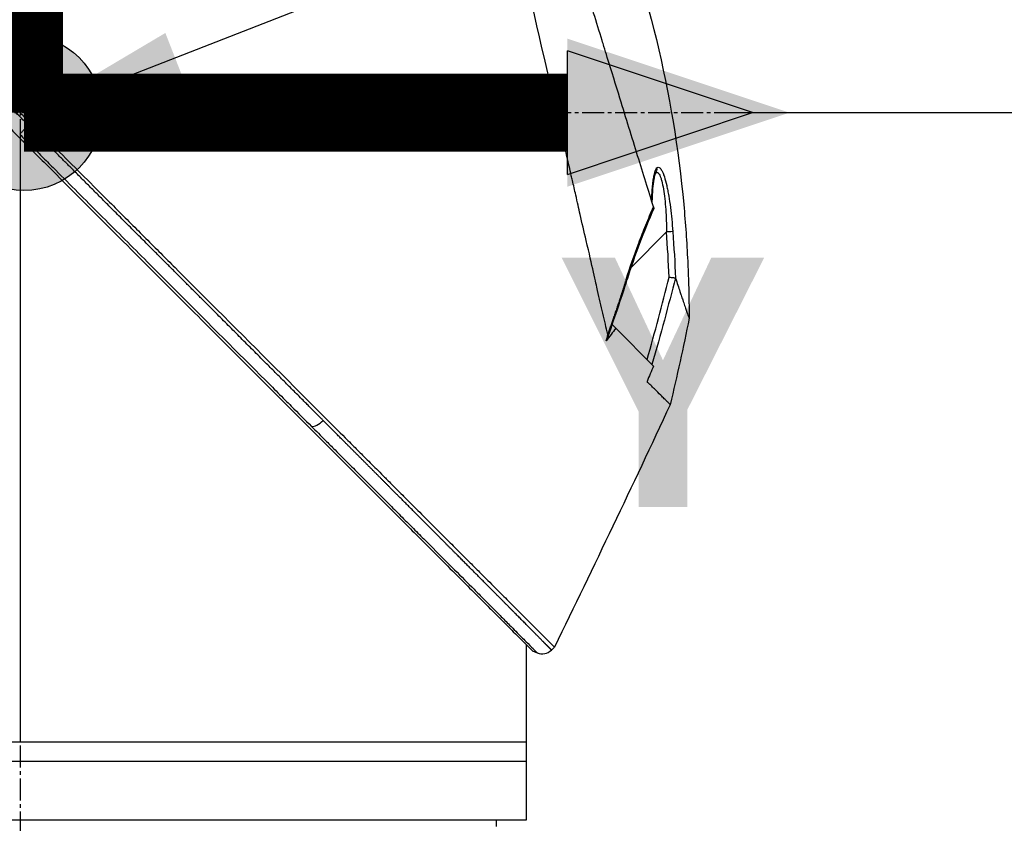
# Model space of a CAD drawing. Header units: millimetres. Extents: x 0 to 4378, y 0 to 2376.
# Tile 229 of 256: x 1645 to 1721, y 1534 to 1596. Entities that reach past the tile are written whole.
import ezdxf

# ---------------------------------------------------------------- set-up
doc = ezdxf.new("R2010")
doc.units = ezdxf.units.MM
doc.header["$LTSCALE"] = 0.2
doc.linetypes.add('CENTER2', pattern=[1.125, 0.75, -0.125, 0.125, -0.125])
for name, color, linetype in [('02_Center Line', 1, 'CENTER2'), ('07_Special Line2', 76, 'Continuous'), ('12_Before Rev.Num.', 5, 'Continuous')]:
    doc.layers.add(name, color=color, linetype=linetype)
doc.layers.add('14_Mark', color=7, linetype='Continuous', true_color=0xe03c31)
doc.styles.add('Rainbow-5.0 Style', font='malgunsl.ttf')
doc.dimstyles.new('Rainbow-5.0 Style', dxfattribs={"dimtxt": 4, "dimasz": 2.5, "dimexe": 1, "dimexo": 1, "dimgap": 1, "dimtad": 1, "dimdsep": 46, "dimtxsty": 'Rainbow-5.0 Style', "dimcen": 0, "dimclrd": 251, "dimclre": 251, "dimclrt": 7, "dimazin": 3, "dimtp": 0.1, "dimtm": 0.1, "dimtfac": 0.61, "dimtmove": 0, "dimatfit": 3, "dimfxl": 1, "dimlwd": -1, "dimlwe": -1, "dimarcsym": 1})

# ---------------------------------------------------------------- blocks, each defined once
blk = doc.blocks.new('A$C20a5dee6')
for p, q in [((-0.3, 984.221), (-0.3, 937.7)), ((48.665, 981.546), (48.665, 981.546)), ((48.667, 981.55), (48.667, 981.55)), ((46.777, 974.271), (49.513, 977.008)), ((46.663, 974.157), (46.663, 974.158)), ((45.292, 969.809), (45.338, 969.855)), ((45.316, 969.878), (45.338, 969.855)), ((45.338, 969.855), (45.604, 969.59)), ((48.513, 966.681), (45.604, 969.59)), ((48.01, 965.49), (48.009, 965.487)), ((48.009, 965.487), (48.009, 965.488)), ((48.01, 965.488), (48.01, 965.488)), ((38.7, 945.221), (38.7, 931.7)), ((39.183, 944.738), (39.546, 944.585)), ((40.643, 944.798), (40.874, 945.029)), ((38.7, 937.7), (-39.827, 937.7)), ((38.7, 936.2), (-39.3, 936.2)), ((38.7, 931.7), (-39.3, 931.7)), ((36.413, 931.2), (36.421, 931.7))]:
    blk.add_line(p, q)
blk.add_arc((39.936, 945.505), 1, 247.04782, 315.00031)
for centre, major_axis, ratio, start_param, end_param in [((48.29, 981.878), (0.365, -0.341), 0.967774, 0.031819, 0.893203), ((49.504, 976.998), (0.499, 0.036), 0.01714, 0.149461, 1.551007), ((-160.126, 982.662), (194.421, 114.353), 0.811755, 5.576632, 5.609274), ((255.364, 850.429), (-235.102, -235.108), 0.712878, 4.90627, 4.909966), ((22.75, 962.791), (-0.708, -0.706), 0.435637, 0.291628, 1.571358)]:
    blk.add_ellipse(centre, major_axis=major_axis, ratio=ratio, start_param=start_param, end_param=end_param)
for points, knots in [([(-41.572, 1027.473), (-41.572, 1027.473), (-41.508, 1027.408), (-41.255, 1027.155), (-41.065, 1026.966), (-40.32, 1026.22), (-39.591, 1025.492), (-38.408, 1024.308), (-38.13, 1024.03), (-37.505, 1023.406), (-37.154, 1023.054), (-35.805, 1021.706), (-34.709, 1020.609), (-33.212, 1019.112), (-32.892, 1018.793), (-31.818, 1017.719), (-31.042, 1016.942), (-29.381, 1015.282), (-28.493, 1014.394), (-27.112, 1013.013), (-26.634, 1012.535), (-25.651, 1011.552), (-25.144, 1011.045), (-24.102, 1010.003), (-23.566, 1009.466), (-21.873, 1007.774), (-20.698, 1006.599), (-18.888, 1004.789), (-18.263, 1004.164), (-16.977, 1002.878), (-16.317, 1002.218), (-14.963, 1000.864), (-14.268, 1000.169), (-13.215, 999.116), (-12.858, 998.759), (-11.755, 997.656), (-11.006, 996.907), (-8.625, 994.527), (-6.984, 992.884), (-4.935, 990.837), (-4.533, 990.435), (-3.594, 989.496), (-3.057, 988.958), (-2.165, 988.066), (-1.838, 987.74), (-1.404, 987.306), (-1.341, 987.243), (-1.203, 987.104), (-1.131, 987.032), (-0.806, 986.707), (-0.611, 986.512), (-0.258, 986.159), (-0.162, 986.063), (0.124, 985.777), (0.27, 985.631), (0.58, 985.322), (0.732, 985.17), (0.985, 984.917), (1.085, 984.816), (1.275, 984.626), (1.357, 984.545), (1.554, 984.348), (1.66, 984.241), (1.858, 984.043), (1.948, 983.953), (3.305, 982.598), (4.569, 981.333), (6.636, 979.265), (7.441, 978.46), (9.011, 976.891), (9.777, 976.125), (10.907, 974.994), (11.275, 974.627), (12.375, 973.526), (13.107, 972.795), (16.568, 969.334), (19.239, 966.663), (21.936, 963.966), (22.073, 963.829), (22.346, 963.556), (22.482, 963.42), (22.752, 963.15), (22.887, 963.015), (23.128, 962.774), (23.235, 962.667), (23.887, 962.016), (24.428, 961.474), (25.112, 960.79), (25.263, 960.639), (25.543, 960.359), (25.673, 960.229), (25.933, 959.969), (26.063, 959.839), (26.358, 959.544), (26.523, 959.38), (26.843, 959.06), (26.998, 958.905), (27.326, 958.576), (27.498, 958.404), (27.749, 958.153), (27.827, 958.075), (28.017, 957.885), (28.129, 957.773), (28.37, 957.532), (28.5, 957.402), (28.815, 957.087), (29, 956.902), (29.38, 956.522), (29.574, 956.328), (30.158, 955.744), (30.543, 955.359), (31.012, 954.891), (31.1, 954.802), (31.329, 954.574), (31.467, 954.435), (31.753, 954.149), (31.899, 954.003), (32.2, 953.703), (32.354, 953.548), (32.659, 953.243), (32.81, 953.093), (33.102, 952.8), (33.244, 952.658), (33.661, 952.242), (33.931, 951.972), (34.445, 951.458), (34.689, 951.213), (35.153, 950.749), (35.373, 950.529), (35.989, 949.913), (36.374, 949.529), (37.06, 948.843), (37.366, 948.536), (37.91, 947.992), (38.151, 947.751), (38.578, 947.325), (38.766, 947.136), (39.022, 946.881), (39.097, 946.805), (39.309, 946.594), (39.439, 946.464), (39.775, 946.127), (39.965, 945.938), (40.375, 945.528), (40.562, 945.341), (40.75, 945.153), (40.797, 945.106), (40.843, 945.059), (40.855, 945.048), (40.87, 945.032), (40.874, 945.029), (40.874, 945.029)], [-21.000836, -21.000836, -21.000836, -21.000836, -20.328863, -20.328863, -19.655828, -19.655828, -18.308332, -18.308332, -17.924512, -17.924512, -17.485993, -17.485993, -16.316696, -16.316696, -16.006668, -16.006668, -15.296307, -15.296307, -14.534305, -14.534305, -14.139555, -14.139555, -13.730091, -13.730091, -13.30546, -13.30546, -12.401825, -12.401825, -11.929878, -11.929878, -11.437802, -11.437802, -10.9252, -10.9252, -10.663362, -10.663362, -10.117833, -10.117833, -8.934625, -8.934625, -8.645977, -8.645977, -8.260408, -8.260408, -8.006475, -8.006475, -7.961161, -7.961161, -7.91407, -7.91407, -7.778509, -7.778509, -7.724161, -7.724161, -7.666804, -7.666804, -7.602838, -7.602838, -7.565627, -7.565627, -7.532521, -7.532521, -7.488032, -7.488032, -7.450837, -7.450837, -6.924212, -6.924212, -6.587553, -6.587553, -6.265466, -6.265466, -6.109966, -6.109966, -5.79866, -5.79866, -4.627003, -4.627003, -4.564096, -4.564096, -4.501625, -4.501625, -4.439084, -4.439084, -4.389917, -4.389917, -4.135415, -4.135415, -4.06302, -4.06302, -4.00074, -4.00074, -3.938004, -3.938004, -3.858125, -3.858125, -3.782258, -3.782258, -3.697501, -3.697501, -3.658476, -3.658476, -3.601749, -3.601749, -3.53559, -3.53559, -3.439968, -3.439968, -3.337887, -3.337887, -3.131131, -3.131131, -3.082568, -3.082568, -3.005474, -3.005474, -2.922888, -2.922888, -2.834293, -2.834293, -2.74619, -2.74619, -2.661641, -2.661641, -2.496608, -2.496608, -2.34096, -2.34096, -2.194458, -2.194458, -1.921626, -1.921626, -1.681164, -1.681164, -1.470918, -1.470918, -1.287493, -1.287493, -1.207074, -1.207074, -1.056347, -1.056347, -0.792008, -0.792008, -0.395398, -0.395398, -0.197631, -0.197631, -0.099394, -0.099394, 0, 0, 0, 0]), ([(44.979, 969.112), (44.858, 969.646), (44.743, 970.163), (44.485, 971.297), (44.344, 971.896), (44.069, 973.079), (43.785, 974.391), (43.161, 977.052), (43.001, 977.712), (42.801, 978.601), (42.748, 978.841), (42.639, 979.326), (42.579, 979.591), (42.436, 980.218), (42.347, 980.598), (42.232, 981.1), (42.203, 981.229), (42.065, 981.831), (41.953, 982.324), (41.658, 983.613), (41.472, 984.419), (40.468, 988.8), (39.437, 993.246), (38.242, 998.537), (38.184, 998.794), (38.063, 999.324), (38.002, 999.588), (37.884, 1000.101), (37.825, 1000.354), (37.534, 1001.611), (37.306, 1002.602), (36.969, 1004.074), (36.857, 1004.563), (36.294, 1007.015), (35.858, 1008.914), (35.344, 1011.162), (35.244, 1011.599), (34.342, 1015.545), (33.65, 1018.558), (32.77, 1022.401), (32.49, 1023.614), (32.174, 1025.005), (32.088, 1025.393), (31.945, 1026.017), (31.887, 1026.255), (31.853, 1026.4)], [0, 0, 0, 0, 0.224226, 0.224226, 0.438481, 0.438481, 0.643813, 0.643813, 0.718212, 0.718212, 0.74576, 0.74576, 0.776284, 0.776284, 0.820204, 0.820204, 0.834927, 0.834927, 0.896521, 0.896521, 0.995652, 0.995652, 1.428405, 1.428405, 1.450296, 1.450296, 1.471663, 1.471663, 1.492327, 1.492327, 1.574835, 1.574835, 1.616316, 1.616316, 1.784634, 1.784634, 1.826029, 1.826029, 2.164003, 2.164003, 2.373598, 2.373598, 2.479923, 2.479923, 2.586935, 2.586935, 2.586935, 2.586935]), ([(-41.763, 1025.683), (-41.763, 1025.683), (-41.763, 1025.683), (-41.002, 1024.922), (-40.559, 1024.479), (-39.825, 1023.745), (-39.652, 1023.572), (-38.008, 1021.928), (-35.953, 1019.873), (-32.872, 1016.792), (-32.161, 1016.081), (-29.683, 1013.603), (-27.804, 1011.724), (-24.801, 1008.721), (-23.723, 1007.643), (-21.46, 1005.38), (-20.269, 1004.189), (-17.752, 1001.672), (-16.421, 1000.341), (-13.616, 997.536), (-12.138, 996.058), (-9.877, 993.797), (-9.101, 993.022), (-7.021, 990.941), (-5.711, 989.632), (-4.083, 988.003), (-3.757, 987.678), (-3.224, 987.144), (-3.026, 986.947), (-2.615, 986.536), (-2.457, 986.378), (-2.116, 986.036), (-1.936, 985.856), (-1.599, 985.52), (-1.443, 985.364), (-1.005, 984.926), (-0.724, 984.645), (-0.365, 984.285), (-0.286, 984.207), (-0.116, 984.036), (-0.026, 983.947), (0.284, 983.637), (0.438, 983.483), (1.037, 982.884), (1.445, 982.476), (3.501, 980.42), (5.158, 978.763), (7.562, 976.359), (8.322, 975.599), (10.536, 973.384), (11.984, 971.937), (14.725, 969.196), (16.024, 967.897), (17.892, 966.029), (18.475, 965.446), (20.185, 963.736), (21.3, 962.621), (23.403, 960.518), (24.395, 959.527), (26.255, 957.666), (27.129, 956.792), (28.368, 955.554), (28.754, 955.167), (29.491, 954.431), (29.841, 954.08), (30.834, 953.088), (31.456, 952.465), (32.581, 951.341), (33.087, 950.834), (34.418, 949.503), (35.195, 948.726), (36.142, 947.779), (36.388, 947.533), (37.028, 946.893), (37.391, 946.53), (38.188, 945.733), (38.556, 945.365), (38.868, 945.053), (38.923, 944.998), (39.041, 944.881), (39.094, 944.827), (39.165, 944.756), (39.183, 944.738), (39.183, 944.738)], [-15.738203, -15.738203, -15.738203, -15.738203, -14.793481, -14.793481, -14.173934, -14.173934, -13.996984, -13.996984, -12.579476, -12.579476, -12.176243, -12.176243, -11.215253, -11.215253, -10.695697, -10.695697, -10.142358, -10.142358, -9.539575, -9.539575, -8.883963, -8.883963, -8.543526, -8.543526, -7.972636, -7.972636, -7.829924, -7.829924, -7.73886, -7.73886, -7.680875, -7.680875, -7.616244, -7.616244, -7.560081, -7.560081, -7.459116, -7.459116, -7.430908, -7.430908, -7.397967, -7.397967, -7.318024, -7.318024, -7.146824, -7.146824, -6.455961, -6.455961, -6.135134, -6.135134, -5.518203, -5.518203, -4.951279, -4.951279, -4.691225, -4.691225, -4.182012, -4.182012, -3.710062, -3.710062, -3.272291, -3.272291, -3.069642, -3.069642, -2.879581, -2.879581, -2.522736, -2.522736, -2.208798, -2.208798, -1.659444, -1.659444, -1.453529, -1.453529, -1.091939, -1.091939, -0.546675, -0.546675, -0.410051, -0.410051, -0.205023, -0.205023, 0, 0, 0, 0]), ([(48.507, 978.945), (48.32, 979.551), (48.123, 980.188), (47.717, 981.502), (47.506, 982.183), (46.856, 984.287), (46.397, 985.771), (45.606, 988.335), (45.281, 989.385), (44.863, 990.74), (44.774, 991.029), (44.642, 991.457), (44.597, 991.604), (44.333, 992.458), (44.113, 993.169), (43.777, 994.257), (43.656, 994.645), (43.404, 995.456), (43.274, 995.872), (43.009, 996.717), (42.872, 997.149), (42.595, 998.018), (42.456, 998.453), (42.179, 999.316), (42.041, 999.746), (41.342, 1001.92), (40.794, 1003.628), (40.139, 1005.68), (40.014, 1006.072), (39.633, 1007.268), (39.381, 1008.061), (38.887, 1009.613), (38.646, 1010.373), (38.297, 1011.475), (38.184, 1011.832), (37.962, 1012.535), (37.854, 1012.879), (37.642, 1013.551), (37.537, 1013.884), (37.332, 1014.536), (37.229, 1014.862), (37.087, 1015.316), (37.041, 1015.46), (36.295, 1017.839), (35.724, 1019.683), (35.261, 1021.221), (35.212, 1021.384), (35.085, 1021.812), (35.012, 1022.06), (34.849, 1022.619), (34.769, 1022.9), (34.676, 1023.236), (34.65, 1023.334), (34.606, 1023.5), (34.588, 1023.569), (34.574, 1023.623)], [0.00002, 0.00002, 0.00002, 0.00002, 0.259158, 0.259158, 0.518708, 0.518708, 1.038075, 1.038075, 1.384705, 1.384705, 1.477831, 1.477831, 1.526561, 1.526561, 1.759973, 1.759973, 1.890971, 1.890971, 2.029156, 2.029156, 2.171186, 2.171186, 2.316283, 2.316283, 2.460898, 2.460898, 3.049329, 3.049329, 3.189055, 3.189055, 3.478614, 3.478614, 3.769885, 3.769885, 3.913253, 3.913253, 4.056001, 4.056001, 4.19686, 4.19686, 4.341119, 4.341119, 4.411312, 4.411312, 5.498875, 5.498875, 5.634552, 5.634552, 5.872375, 5.872375, 6.229939, 6.229939, 6.408513, 6.408513, 6.587137, 6.587137, 6.587137, 6.587137]), ([(44.753, 1004.084), (48.039, 996.175), (50.047, 987.65), (50.972, 977.667), (51.073, 976.208), (51.187, 973.812), (51.218, 972.875), (51.246, 971.411), (51.253, 970.86), (51.255, 970.357)], [0, 0, 0, 0, 2.569332, 2.569332, 3.007712, 3.007712, 3.288956, 3.288956, 3.446993, 3.446993, 3.446993, 3.446993]), ([(0.355, 985.224), (0.065, 985.514), (-0.224, 985.803), (-0.514, 986.093), (-0.803, 986.382), (-1.093, 986.672), (-1.382, 986.961)], [0, 0, 0, 0, 0.499983, 0.499983, 0.499983, 1, 1, 1, 1]), ([(0.355, 985.224), (0.319, 985.188), (0.282, 985.151), (0.245, 985.114), (0.208, 985.077), (0.17, 985.039), (0.133, 985.002), (0.096, 984.965), (0.059, 984.929), (0.024, 984.893), (-0.01, 984.859), (-0.044, 984.825), (-0.075, 984.794), (-0.108, 984.762), (-0.138, 984.731), (-0.165, 984.704), (-0.192, 984.677), (-0.216, 984.653), (-0.237, 984.632), (-0.259, 984.61), (-0.277, 984.592), (-0.292, 984.577), (-0.308, 984.561), (-0.32, 984.549), (-0.329, 984.54)], [0, 0, 0, 0, 0.125, 0.125, 0.125, 0.25, 0.25, 0.25, 0.375, 0.375, 0.375, 0.496983, 0.496983, 0.496983, 0.625, 0.625, 0.625, 0.75, 0.75, 0.75, 0.875, 0.875, 0.875, 1, 1, 1, 1]), ([(1.223, 984.355), (1.078, 984.5), (0.933, 984.645), (0.644, 984.935), (0.499, 985.08), (0.355, 985.224)], [0.000007, 0.000007, 0.000007, 0.000007, 0.4987592, 0.4987592, 1, 1, 1, 1]), ([(1.223, 984.355), (1.187, 984.319), (1.15, 984.282), (1.113, 984.245), (1.075, 984.208), (1.038, 984.171), (1.001, 984.134), (0.963, 984.097), (0.927, 984.061), (0.891, 984.026), (0.855, 983.991), (0.821, 983.957), (0.789, 983.925), (0.757, 983.894), (0.727, 983.865), (0.7, 983.838), (0.673, 983.812), (0.648, 983.788), (0.626, 983.767), (0.605, 983.747), (0.586, 983.729), (0.57, 983.714), (0.554, 983.699), (0.542, 983.687), (0.532, 983.678)], [0, 0, 0, 0, 0.125, 0.125, 0.125, 0.25, 0.25, 0.25, 0.375, 0.375, 0.375, 0.5, 0.5, 0.5, 0.625, 0.625, 0.625, 0.75, 0.75, 0.75, 0.875, 0.875, 0.875, 1, 1, 1, 1]), ([(0.532, 983.678), (0.814, 983.396), (1.096, 983.114), (1.378, 982.831), (1.665, 982.544), (1.951, 982.258), (2.238, 981.971), (3.37, 980.838), (4.501, 979.707), (5.628, 978.578), (6.778, 977.428), (7.923, 976.282), (9.063, 975.141), (10.202, 974.001), (11.335, 972.867), (12.459, 971.742), (14.689, 969.51), (16.884, 967.313), (19.015, 965.177), (19.383, 964.808), (19.749, 964.441), (20.113, 964.077), (20.276, 963.913), (20.439, 963.75), (20.601, 963.588), (21.125, 963.063), (21.645, 962.542), (22.16, 962.026)], [0, 0, 0, 0, 0.037905, 0.037905, 0.037905, 0.076407, 0.076407, 0.076407, 0.228573, 0.228573, 0.228573, 0.383709, 0.383709, 0.383709, 0.538779, 0.538779, 0.538779, 0.846375, 0.846375, 0.846375, 0.899464, 0.899464, 0.899464, 0.923234, 0.923234, 0.923234, 1, 1, 1, 1]), ([(48.37, 979.39), (48.376, 979.625), (48.386, 979.845), (48.399, 980.05), (48.406, 980.172), (48.415, 980.289), (48.424, 980.401), (48.429, 980.457), (48.434, 980.511), (48.439, 980.564), (48.445, 980.617), (48.447, 980.644), (48.456, 980.719), (48.463, 980.788), (48.472, 980.855), (48.48, 980.918), (48.49, 980.992), (48.501, 981.063), (48.512, 981.129), (48.532, 981.252), (48.548, 981.338), (48.577, 981.46), (48.636, 981.704), (48.703, 981.861), (48.776, 981.939)], [0.041266, 0.041266, 0.041266, 0.041266, 0.25, 0.25, 0.25, 0.375, 0.375, 0.375, 0.4375, 0.4375, 0.4375, 0.5, 0.5, 0.5, 0.5575644, 0.5575644, 0.5575644, 0.625, 0.625, 0.625, 0.75, 0.75, 0.75, 1, 1, 1, 1]), ([(48.776, 981.939), (48.834, 982.001), (48.897, 982.009), (48.954, 981.979), (48.989, 981.961), (49.023, 981.929), (49.051, 981.895), (49.061, 981.883), (49.07, 981.872), (49.078, 981.86), (49.101, 981.828), (49.125, 981.789), (49.15, 981.745), (49.183, 981.682), (49.217, 981.608), (49.248, 981.532), (49.264, 981.494), (49.279, 981.454), (49.292, 981.417), (49.31, 981.367), (49.328, 981.315), (49.346, 981.261), (49.41, 981.06), (49.471, 980.829), (49.526, 980.583), (49.554, 980.456), (49.581, 980.327), (49.606, 980.198), (49.632, 980.063), (49.657, 979.922), (49.682, 979.776), (49.728, 979.498), (49.772, 979.198), (49.812, 978.892), (49.888, 978.3), (49.951, 977.677), (49.997, 977.035)], [0, 0, 0, 0, 0.068487, 0.068487, 0.068487, 0.110613, 0.110613, 0.110613, 0.125, 0.125, 0.125, 0.165111, 0.165111, 0.165111, 0.221432, 0.221432, 0.221432, 0.25, 0.25, 0.25, 0.287562, 0.287562, 0.287562, 0.427692, 0.427692, 0.427692, 0.5, 0.5, 0.5, 0.5757, 0.5757, 0.5757, 0.720411, 0.720411, 0.720411, 1, 1, 1, 1]), ([(48.668, 981.552), (48.668, 981.552), (48.663, 981.544), (48.644, 981.502), (48.626, 981.457), (48.583, 981.312), (48.557, 981.198), (48.496, 980.86), (48.464, 980.61), (48.414, 980.032), (48.395, 979.696), (48.385, 979.341)], [0.0239142, 0.0239142, 0.0239142, 0.0239142, 0.0520946, 0.0520946, 0.0991153, 0.0991153, 0.1707501, 0.1707501, 0.2833283, 0.2833283, 0.4069798, 0.4069798, 0.4069798, 0.4069798]), ([(48.664, 981.545), (48.715, 981.595), (48.768, 981.607), (48.85, 981.569), (48.879, 981.544), (48.936, 981.474), (48.964, 981.429), (49.018, 981.319), (49.045, 981.254), (49.098, 981.106), (49.123, 981.022), (49.195, 980.752), (49.238, 980.542), (49.315, 980.075), (49.348, 979.825), (49.405, 979.298), (49.429, 979.02), (49.487, 978.176), (49.509, 977.598), (49.513, 977.008)], [0.0086803, 0.0086803, 0.0086803, 0.0086803, 0.125, 0.125, 0.1875, 0.1875, 0.25, 0.25, 0.3125, 0.3125, 0.375, 0.375, 0.5, 0.5, 0.625, 0.625, 0.75, 0.75, 1, 1, 1, 1]), ([(46.402, 973.354), (46.7, 974.298), (47.02, 975.209), (47.466, 976.391), (47.555, 976.623), (47.733, 977.08), (47.812, 977.276), (48.113, 978.022), (48.312, 978.494), (48.507, 978.945)], [0, 0, 0, 0, 0.5, 0.5, 0.625, 0.625, 0.75, 0.75, 0.9999843, 0.9999843, 0.9999843, 0.9999843]), ([(48.507, 978.944), (48.513, 978.925), (48.518, 978.908), (48.527, 978.877), (48.53, 978.863), (48.533, 978.853)], [-0.01637818, -0.01637818, -0.01637818, -0.01637818, -0.00823051, -0.00823051, -0.00000316, -0.00000316, -0.00000316, -0.00000316]), ([(49.72, 973.527), (49.721, 973.527), (49.722, 973.527), (49.774, 973.519), (49.825, 973.513), (49.924, 973.503), (49.973, 973.498), (50.027, 973.494), (50.037, 973.493), (50.083, 973.489), (50.113, 973.484), (50.161, 973.476), (50.18, 973.472), (50.193, 973.47)], [-0.00030662, -0.00030662, -0.00030662, -0.00030662, 0, 0, 0.01532058, 0.01532058, 0.03142731, 0.03142731, 0.03552574, 0.03552574, 0.04971247, 0.04971247, 0.06328028, 0.06328028, 0.06328028, 0.06328028]), ([(50.209, 973.453), (50.207, 973.458), (50.205, 973.462), (50.2, 973.468), (50.197, 973.47), (50.193, 973.47)], [-0.00715982, -0.00715982, -0.00715982, -0.00715982, -0.003611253, -0.003611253, -0.000066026, -0.000066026, -0.000066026, -0.000066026]), ([(50.209, 973.453), (50.332, 973.074), (50.444, 972.732), (50.579, 972.321), (50.612, 972.221), (50.686, 972.001), (50.726, 971.881), (50.815, 971.615), (50.862, 971.476), (50.93, 971.276), (50.954, 971.205), (51.057, 970.907), (51.121, 970.727), (51.19, 970.533), (51.209, 970.482), (51.23, 970.424), (51.236, 970.408), (51.243, 970.389), (51.245, 970.383), (51.249, 970.374), (51.25, 970.37), (51.254, 970.36), (51.255, 970.357), (51.255, 970.357)], [0.00001, 0.00001, 0.00001, 0.00001, 0.245288, 0.245288, 0.32758, 0.32758, 0.439471, 0.439471, 0.588452, 0.588452, 0.672216, 0.672216, 0.969709, 0.969709, 1.119078, 1.119078, 1.193047, 1.193047, 1.22978, 1.22978, 1.265, 1.265, 1.331745, 1.331745, 1.331745, 1.331745]), ([(44.87, 968.618), (44.903, 968.719), (44.939, 968.836), (44.971, 968.982), (44.982, 969.043), (44.98, 969.094), (44.979, 969.102), (44.979, 969.112)], [-0.05209089, -0.05209089, -0.05209089, -0.05209089, -0.01888658, -0.01888658, -0.00311949, -0.00311949, 0, 0, 0, 0]), ([(49.795, 963.701), (49.795, 963.701), (49.749, 963.748), (49.629, 963.868), (49.592, 963.905), (49.489, 964.007), (49.419, 964.078), (49.258, 964.239), (49.167, 964.33), (48.923, 964.574), (48.76, 964.737), (48.49, 965.007), (48.398, 965.099), (48.209, 965.288), (48.111, 965.386), (48.009, 965.487)], [0.000084, 0.000084, 0.000084, 0.000084, 0.36531, 0.36531, 0.496252, 0.496252, 0.680576, 0.680576, 0.864613, 0.864613, 1.12402, 1.12402, 1.248089, 1.248089, 1.369227, 1.369227, 1.369227, 1.369227]), ([(22.16, 962.026), (22.514, 961.671), (22.865, 961.32), (23.214, 960.97), (23.468, 960.716), (23.721, 960.462), (23.972, 960.211), (24.317, 959.864), (24.661, 959.521), (25.001, 959.18), (25.341, 958.84), (25.677, 958.503), (26.011, 958.169), (26.177, 958.002), (26.343, 957.836), (26.508, 957.671), (26.793, 957.385), (27.075, 957.102), (27.355, 956.822), (27.679, 956.497), (27.999, 956.176), (28.316, 955.858), (28.633, 955.54), (28.946, 955.227), (29.255, 954.917), (29.592, 954.579), (29.924, 954.247), (30.25, 953.92), (30.4, 953.77), (30.548, 953.621), (30.695, 953.473), (30.977, 953.192), (31.254, 952.914), (31.526, 952.641), (32.096, 952.069), (32.646, 951.517), (33.174, 950.988), (33.7, 950.46), (34.204, 949.955), (34.681, 949.476), (34.94, 949.216), (35.192, 948.963), (35.436, 948.719), (35.881, 948.271), (36.298, 947.853), (36.683, 947.467), (36.944, 947.204), (37.191, 946.956), (37.421, 946.725), (37.589, 946.556), (37.749, 946.395), (37.899, 946.244), (38.049, 946.093), (38.19, 945.951), (38.322, 945.819), (38.453, 945.687), (38.574, 945.565), (38.685, 945.453), (38.907, 945.23), (39.088, 945.047), (39.226, 944.909), (39.295, 944.839), (39.353, 944.781), (39.399, 944.734), (39.438, 944.695), (39.469, 944.664), (39.492, 944.64), (39.506, 944.626), (39.518, 944.614), (39.526, 944.605), (39.531, 944.6), (39.535, 944.596), (39.538, 944.593), (39.543, 944.588), (39.546, 944.585), (39.546, 944.585)], [0, 0, 0, 0, 0.038515, 0.038515, 0.038515, 0.066566, 0.066566, 0.066566, 0.105122, 0.105122, 0.105122, 0.143579, 0.143579, 0.143579, 0.16279, 0.16279, 0.16279, 0.195995, 0.195995, 0.195995, 0.234457, 0.234457, 0.234457, 0.27289, 0.27289, 0.27289, 0.314748, 0.314748, 0.314748, 0.333918, 0.333918, 0.333918, 0.370525, 0.370525, 0.370525, 0.447102, 0.447102, 0.447102, 0.523544, 0.523544, 0.523544, 0.565188, 0.565188, 0.565188, 0.641396, 0.641396, 0.641396, 0.693272, 0.693272, 0.693272, 0.731274, 0.731274, 0.731274, 0.769237, 0.769237, 0.769237, 0.807172, 0.807172, 0.807172, 0.882963, 0.882963, 0.882963, 0.920831, 0.920831, 0.920831, 0.951804, 0.951804, 0.951804, 0.970728, 0.970728, 0.970728, 0.981042, 0.981042, 0.981042, 1, 1, 1, 1]), ([(38.7, 945.221), (38.829, 945.092), (38.933, 944.988), (39.068, 944.853), (39.111, 944.81), (39.154, 944.767), (39.165, 944.756), (39.176, 944.745), (39.178, 944.743), (39.181, 944.74), (39.182, 944.739), (39.182, 944.739), (39.183, 944.739), (39.183, 944.738), (39.183, 944.738), (39.183, 944.738)], [10.5802482, 10.5802482, 10.5802482, 10.5802482, 10.7036166, 10.7036166, 10.7937857, 10.7937857, 10.8389013, 10.8389013, 10.8614474, 10.8614474, 10.8727145, 10.8727145, 10.8783456, 10.8783456, 10.8838253, 10.8838253, 10.8838253, 10.8838253])]:
    blk.add_open_spline(points, degree=3, knots=knots)
for points in [[(-0.329, 984.54), (-0.042, 984.253), (0.245, 983.966), (0.532, 983.678)], [(48.527, 978.805), (47.769, 977.053), (47.061, 975.205), (46.471, 973.338)], [(48.533, 978.853), (48.536, 978.838), (48.532, 978.822), (48.524, 978.806)], [(49.72, 973.527), (49.665, 974.688), (49.597, 975.848), (49.513, 977.008)], [(49.997, 977.035), (50.085, 975.824), (50.154, 974.644), (50.209, 973.453)], [(50.193, 973.47), (49.663, 971.36), (49.067, 969.137), (48.393, 966.801)], [(46.467, 973.338), (45.977, 971.787), (45.452, 970.246), (44.906, 968.714)], [(46.468, 973.339), (46.466, 973.337), (46.441, 973.343), (46.402, 973.354)], [(51.255, 970.357), (50.809, 968.13), (50.323, 965.911), (49.795, 963.701)], [(44.906, 968.714), (44.895, 968.682), (44.883, 968.649), (44.87, 968.618)], [(48.513, 966.681), (48.343, 966.283), (48.175, 965.886), (48.009, 965.487)], [(49.795, 963.701), (46.881, 957.449), (43.907, 951.224), (40.874, 945.029)]]:
    blk.add_open_spline(points, degree=3)
for points, weights, knots in [([(23.058, 962.483), (22.537, 963.005), (21.485, 964.059), (18.276, 967.275), (14.39, 971.169), (9.837, 975.729), (6.391, 979.18), (3.798, 981.777), (2.082, 983.495), (1.508, 984.07), (1.223, 984.355)], [0.999998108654, 0.999998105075, 0.999998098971, 0.999998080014, 0.999998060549, 0.999998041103, 0.999998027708, 0.999998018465, 0.999998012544, 0.999998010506, 0.999998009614], [0, 0, 0, 0, 0.0767447, 0.1535458, 0.461084, 0.6161941, 0.7713836, 0.9235868, 0.9620932, 1, 1, 1, 1]), ([(46.402, 973.354), (46.151, 972.557), (45.892, 971.763), (45.414, 970.351), (45.198, 969.731), (44.979, 969.113)], [1.00000384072, 1.0000038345, 1.00000382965, 1.00000382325, 1.00000382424, 1.00000381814], [0, 0, 0, 0, 0.5599538, 0.5599538, 0.999794, 0.999794, 0.999794, 0.999794]), ([(40.643, 944.798), (40.643, 944.798), (40.64, 944.802), (40.622, 944.821), (40.586, 944.858), (40.499, 944.948), (40.277, 945.174), (39.911, 945.545), (39.421, 946.041), (38.993, 946.473), (38.45, 947.022), (37.651, 947.828), (36.71, 948.776), (35.519, 949.974), (34.221, 951.28), (32.841, 952.667), (31.828, 953.684), (31.063, 954.453), (30.264, 955.254), (29.285, 956.236), (28.358, 957.167), (27.577, 957.951), (26.783, 958.748), (25.93, 959.603), (24.985, 960.549), (24.03, 961.508), (23.416, 962.124), (23.058, 962.483)], [0.999997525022, 0.999997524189, 0.999997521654, 0.99999751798, 0.999997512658, 0.999997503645, 0.999997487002, 0.999997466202, 0.999997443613, 0.999997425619, 0.999997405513, 0.999997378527, 0.999997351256, 0.999997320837, 0.999997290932, 0.999997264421, 0.999997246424, 0.999997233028, 0.999997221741, 0.999997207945, 0.999997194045, 0.99999718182, 0.999997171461, 0.999997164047, 0.99999715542, 0.99999714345, 0.999997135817, 0.999997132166], [0, 0, 0, 0, 0.018958, 0.029272, 0.048196, 0.079169, 0.117037, 0.192828, 0.230763, 0.268726, 0.306728, 0.358604, 0.434813, 0.476456, 0.552898, 0.629475, 0.666083, 0.685252, 0.72711, 0.765543, 0.804005, 0.83721, 0.856421, 0.894878, 0.933434, 0.961485, 1, 1, 1, 1])]:
    blk.add_rational_spline(points, weights, degree=3, knots=knots)
at = {"layer": '02_Center Line', "ltscale": 11.288275}
for p, q in [((-0.3, 1039.029), (-0.3, 522.783)), ((-162.711, 986.2), (71.672, 986.2))]:
    blk.add_line(p, q, dxfattribs=at)
blk = doc.blocks.new('*D146')
at = {"color": 251, "linetype": 'ByBlock', "transparency": 16777216}
for p, q in [((1699.244, 1588.457), (1769.201, 1588.457)), ((1765.201, 1206.457), (1765.201, 1578.457)), ((1617.359, 1196.457), (1769.201, 1196.457))]:
    blk.add_line(p, q, dxfattribs=at)
at = {"color": 251, "transparency": 16777216}
for points in [[(1763.534, 1578.457), (1766.868, 1578.457), (1765.201, 1588.457)], [(1763.534, 1206.457), (1766.868, 1206.457), (1765.201, 1196.457)]]:
    blk.add_solid(points, dxfattribs=at)
at = {"layer": 'Defpoints', "color": 0, "transparency": 16777216}
for p in [(1695.244, 1588.457), (1765.201, 1588.457), (1613.359, 1196.457)]:
    blk.add_point(p, dxfattribs=at)
at = {"color": 7, "transparency": 16777216, "insert": (1752.924, 1392.457), "char_height": 16, "attachment_point": 5, "rotation": 90, "style": 'Rainbow-5.0 Style'}
blk.add_mtext('392', dxfattribs=at)
blk = doc.blocks.new('*D147')
at = {"color": 251, "linetype": 'ByBlock', "transparency": 16777216}
for p, q in [((1588.544, 1699.157), (1769.201, 1699.157)), ((1765.201, 1598.457), (1765.201, 1689.157)), ((1699.244, 1588.457), (1769.201, 1588.457))]:
    blk.add_line(p, q, dxfattribs=at)
at = {"color": 251, "transparency": 16777216}
for points in [[(1763.534, 1689.157), (1766.868, 1689.157), (1765.201, 1699.157)], [(1763.534, 1598.457), (1766.868, 1598.457), (1765.201, 1588.457)]]:
    blk.add_solid(points, dxfattribs=at)
at = {"layer": 'Defpoints', "color": 0, "transparency": 16777216}
for p in [(1584.544, 1699.157), (1765.201, 1699.157), (1695.244, 1588.457)]:
    blk.add_point(p, dxfattribs=at)
at = {"color": 7, "transparency": 16777216, "insert": (1752.88, 1643.807), "char_height": 16, "attachment_point": 5, "rotation": 90, "style": 'Rainbow-5.0 Style'}
blk.add_mtext('110.7', dxfattribs=at)
blk = doc.blocks.new('*D151')
at = {"color": 251, "linetype": 'ByBlock', "transparency": 16777216}
for p, q in [((1649.046, 1699.157), (1818.696, 1699.157)), ((1814.696, 781.457), (1814.696, 1689.157)), ((1649.046, 771.457), (1818.696, 771.457))]:
    blk.add_line(p, q, dxfattribs=at)
at = {"color": 251, "transparency": 16777216}
for points in [[(1813.029, 1689.157), (1816.362, 1689.157), (1814.696, 1699.157)], [(1813.029, 781.457), (1816.362, 781.457), (1814.696, 771.457)]]:
    blk.add_solid(points, dxfattribs=at)
at = {"layer": 'Defpoints', "color": 0, "transparency": 16777216}
for p in [(1645.046, 1699.157), (1814.696, 1699.157), (1645.046, 771.457)]:
    blk.add_point(p, dxfattribs=at)
at = {"color": 7, "transparency": 16777216, "insert": (1802.424, 1235.307), "char_height": 16, "attachment_point": 5, "rotation": 90, "style": 'Rainbow-5.0 Style'}
blk.add_mtext('927.7', dxfattribs=at)
blk = doc.blocks.new('A$Ca1632f6c')
at = {"layer": '07_Special Line2'}
blk.add_hatch(color=256, dxfattribs=at).paths.add_polyline_path([(49.156, 0), (34.9, 4.752), (34.9, -4.752)])
at = {"layer": '14_Mark'}
h = blk.add_hatch(color=256, dxfattribs=at)
h.dxf.hatch_style = 1
h.paths.add_polyline_path([(5, 0, 1), (-5, 0, 1)])
at = {"layer": '07_Special Line2'}
for p, q in [((34.9, -3.96), (34.9, 3.96)), ((46.78, 0), (34.9, 3.96)), ((34.9, -3.96), (46.78, 0))]:
    blk.add_line(p, q, dxfattribs=at)
at = {"layer": '07_Special Line2', "const_width": 5}
blk.add_lwpolyline([(34.9, 0), (0, 0)], dxfattribs=at)
at = {"layer": '12_Before Rev.Num.', "const_width": 5}
blk.add_lwpolyline([(0, 34.9), (0, 0)], dxfattribs=at)
at = {"layer": '14_Mark'}
blk.add_circle((0, 0), 5, dxfattribs=at)
at = {"layer": '07_Special Line2', "insert": (34.529, -17.308), "char_height": 16, "attachment_point": 4, "style": 'Rainbow-5.0 Style'}
blk.add_mtext('{\\fMalgun Gothic Semilight|b1|i0|c129|p50;Y}', dxfattribs=at)

msp = doc.modelspace()

# ---------------------------------------------------------------- block references
msp.add_blockref('A$C20a5dee6', (1645.046, 602.257))
at = {"xscale": 1.2, "yscale": 1.2, "zscale": 1.2}
msp.add_blockref('A$Ca1632f6c', (1645.048, 1588.457), dxfattribs=at)

# ---------------------------------------------------------------- dimensions: what is measured, and where the dimension line sits
for base, p1, p2, picture, middle in [((1765.201, 1699.157), (1695.244, 1588.457), (1584.544, 1699.157), '*D147', (1752.88, 1643.807)), ((1814.696, 1699.157), (1645.046, 771.457), (1645.046, 1699.157), '*D151', (1802.424, 1235.307)), ((1765.201, 1588.457), (1613.359, 1196.457), (1695.244, 1588.457), '*D146', (1752.924, 1392.457))]:
    dim = msp.add_linear_dim(base=base, p1=p1, p2=p2, angle=90, dimstyle='Rainbow-5.0 Style', override={"dimscale": 4, "dimtol": 0, "dimlim": 0, "dimtp": 0.1, "dimtm": 0.1, "dimtfac": 0.61, "dimtdec": 2, "dimtolj": 0, "dimtzin": 8})
    dim.commit()
    dim.dimension.update_dxf_attribs({"geometry": picture, "text_midpoint": middle})

# ---------------------------------------------------------------- leaders
at = {"annotation_type": 0, "has_hookline": 1, "hookline_direction": 0}
for points, text_width in [([(1645.046, 1588.136), (1864.122, 1673.688), (1876.622, 1673.688)], 115.187), ([(1645.046, 1426.602), (1864.122, 1551.924), (1876.622, 1551.924)], 99.666)]:
    msp.add_leader(points, dimstyle='Rainbow-5.0 Style', override={"dimscale": 5, "dimgap": 1, "dimtad": 1}, dxfattribs=dict(at, text_width=text_width))
msp.add_leader([(1645.046, 1224.357), (1864.122, 1551.924)], dimstyle='Rainbow-5.0 Style', override={"dimscale": 5, "dimgap": 1, "dimtad": 1})

doc.saveas('drawing.dxf')
